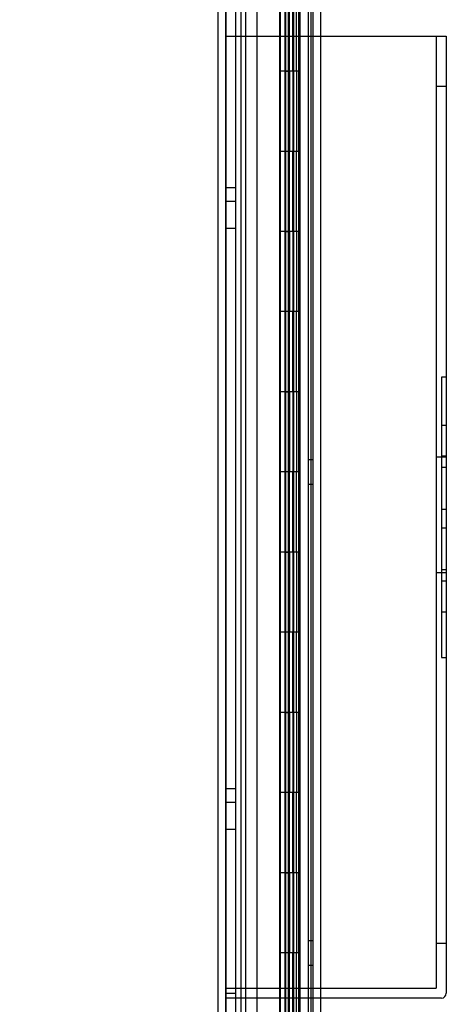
# Model space of a CAD drawing. Header units: inches. Extents: x 1 to 359, y -2 to 239.
# Tile 47 of 82: x 174.49 to 179.81, y 97.74 to 110.02. Entities that reach past the tile are written whole.
import ezdxf
from ezdxf.enums import TextEntityAlignment as Align
from ezdxf.lldxf.tags import DXFTag

# ---------------------------------------------------------------- set-up
doc = ezdxf.new("R2010")
doc.units = ezdxf.units.IN
doc.header["$MEASUREMENT"] = 0
for name, color, linetype in [('COM54746-60', 7, 'Continuous'), ('COM70220', 7, 'Continuous'), ('COM70739-9', 7, 'Continuous'), ('COM70839-3', 7, 'Continuous'), ('COM71196-6', 7, 'Continuous'), ('COM71301-1', 7, 'Continuous'), ('Default', 7, 'Continuous'), ('PKT1212', 7, 'Continuous')]:
    doc.layers.add(name, color=color, linetype=linetype)
doc.styles.add('SEACAD_Times_New_Roman', font='times.ttf')
tags = doc.linetypes.add('HIDDEN2', pattern=[0.1875, 0.125, -0.0625]).pattern_tags.tags
tags[6:7] = [DXFTag(74, 4), DXFTag(75, 0), DXFTag(340, '0'), DXFTag(46, 0.0), DXFTag(50, 0.0), DXFTag(44, 0.0), DXFTag(45, 0.0)]
tags[4:5] = [DXFTag(74, 4), DXFTag(75, 0), DXFTag(340, '0'), DXFTag(46, 0.0), DXFTag(50, 0.0), DXFTag(44, 0.0), DXFTag(45, 0.0)]
doc.dimstyles.new('HAMMOND_(STH_-_300x200)', dxfattribs={"dimtxt": 1.5, "dimasz": 1.875, "dimexe": 0.75, "dimexo": 0.75, "dimgap": 0.375, "dimtad": 0, "dimtih": 1, "dimtoh": 1, "dimzin": 0, "dimdsep": 46, "dimtxsty": 'SEACAD_Times_New_Roman', "dimblk1": '_SE_FILLED', "dimblk2": '_SE_FILLED', "dimsah": 1, "dimcen": 0.75, "dimadec": 0, "dimazin": 0, "dimtfac": 0.8, "dimtofl": 0, "dimtmove": 0, "dimatfit": 3, "dimfxl": 1, "dimtolj": 1, "dimtzin": 0, "dimarcsym": 0})

# ---------------------------------------------------------------- blocks, each defined once
blk = doc.blocks.new('SE4')
at = {"layer": 'COM54746-60', "color": 7, "linetype": 'HIDDEN2'}
for p, q in [((177.25, 149.382), (177.25, 89.382)), ((178.091, 149.382), (178.091, 89.382)), ((177.805, 148.382), (177.805, 89.382)), ((177.905, 89.382), (177.905, 148.382)), ((177.8, 110.382), (177.8, 109.381)), ((177.844, 110.382), (177.844, 109.381)), ((177.85, 110.382), (177.85, 109.381)), ((177.855, 109.382), (177.855, 110.382)), ((177.897, 109.382), (177.897, 110.382)), ((177.91, 109.381), (177.91, 110.382)), ((177.942, 109.382), (177.942, 110.382)), ((177.99, 109.382), (177.99, 110.382)), ((177.8, 109.383), (177.738, 109.383)), ((177.8, 109.383), (177.844, 109.383)), ((177.8, 109.382), (177.8, 108.382)), ((177.972, 109.383), (177.844, 109.383)), ((177.844, 108.382), (177.844, 109.381)), ((177.85, 108.382), (177.85, 109.381)), ((177.855, 109.382), (177.855, 108.382)), ((177.897, 109.382), (177.897, 108.382)), ((177.91, 108.382), (177.91, 109.381)), ((177.972, 109.381), (177.972, 109.382)), ((177.972, 108.382), (177.972, 109.381)), ((177.981, 109.382), (177.981, 108.382)), ((177.99, 109.382), (177.986, 109.382)), ((177.986, 108.382), (177.986, 109.382)), ((177.99, 108.382), (177.99, 109.382)), ((177.8, 108.382), (177.8, 107.381)), ((177.844, 108.382), (177.844, 107.381)), ((177.85, 108.382), (177.85, 107.381)), ((177.855, 107.382), (177.855, 108.382)), ((177.897, 107.382), (177.897, 108.382)), ((177.91, 107.381), (177.91, 108.382)), ((177.942, 107.382), (177.942, 108.382)), ((177.99, 108.382), (177.986, 108.382)), ((177.99, 107.382), (177.99, 108.382)), ((177.8, 107.383), (177.738, 107.383)), ((177.8, 107.383), (177.844, 107.383)), ((177.8, 107.382), (177.8, 106.382)), ((177.972, 107.383), (177.844, 107.383)), ((177.844, 106.382), (177.844, 107.381)), ((177.85, 106.382), (177.85, 107.381)), ((177.855, 107.382), (177.855, 106.382)), ((177.897, 107.382), (177.897, 106.382)), ((177.91, 106.382), (177.91, 107.381)), ((177.972, 107.381), (177.972, 107.382)), ((177.972, 106.382), (177.972, 107.381)), ((177.981, 107.382), (177.981, 106.382)), ((177.99, 107.382), (177.986, 107.382)), ((177.986, 106.382), (177.986, 107.382)), ((177.99, 106.382), (177.99, 107.382)), ((177.8, 106.382), (177.8, 105.381)), ((177.844, 106.382), (177.844, 105.381)), ((177.85, 106.382), (177.85, 105.381)), ((177.855, 105.382), (177.855, 106.382)), ((177.897, 105.382), (177.897, 106.382)), ((177.91, 105.381), (177.91, 106.382)), ((177.942, 105.382), (177.942, 106.382)), ((177.99, 106.382), (177.986, 106.382)), ((177.99, 105.382), (177.99, 106.382)), ((177.8, 105.383), (177.738, 105.383)), ((177.8, 105.383), (177.844, 105.383)), ((177.8, 105.382), (177.8, 104.382)), ((177.972, 105.383), (177.844, 105.383)), ((177.844, 104.382), (177.844, 105.381)), ((177.85, 104.382), (177.85, 105.381)), ((177.855, 105.382), (177.855, 104.382)), ((177.897, 105.382), (177.897, 104.382)), ((177.91, 104.382), (177.91, 105.381)), ((177.972, 105.381), (177.972, 105.382)), ((177.972, 104.382), (177.972, 105.381)), ((177.981, 105.382), (177.981, 104.382)), ((177.99, 105.382), (177.986, 105.382)), ((177.986, 104.382), (177.986, 105.382)), ((177.99, 104.382), (177.99, 105.382)), ((178.153, 104.534), (178.091, 104.534)), ((177.8, 104.382), (177.8, 103.381)), ((177.844, 104.382), (177.844, 103.381)), ((177.85, 104.382), (177.85, 103.381)), ((177.855, 103.382), (177.855, 104.382)), ((177.897, 103.382), (177.897, 104.382)), ((177.91, 103.381), (177.91, 104.382)), ((177.942, 103.382), (177.942, 104.382)), ((177.99, 104.382), (177.986, 104.382)), ((177.99, 103.382), (177.99, 104.382)), ((178.091, 104.23), (178.153, 104.23)), ((177.8, 103.383), (177.738, 103.383)), ((177.8, 103.383), (177.844, 103.383)), ((177.8, 103.382), (177.8, 102.382)), ((177.972, 103.383), (177.844, 103.383)), ((177.844, 102.382), (177.844, 103.381)), ((177.85, 102.382), (177.85, 103.381)), ((177.855, 103.382), (177.855, 102.382)), ((177.897, 103.382), (177.897, 102.382)), ((177.91, 102.382), (177.91, 103.381)), ((177.972, 103.381), (177.972, 103.382)), ((177.972, 102.382), (177.972, 103.381)), ((177.981, 103.382), (177.981, 102.382)), ((177.99, 103.382), (177.986, 103.382)), ((177.986, 102.382), (177.986, 103.382)), ((177.99, 102.382), (177.99, 103.382)), ((177.8, 102.382), (177.8, 101.381)), ((177.844, 102.382), (177.844, 101.381)), ((177.85, 102.382), (177.85, 101.381)), ((177.855, 101.382), (177.855, 102.382)), ((177.897, 101.382), (177.897, 102.382)), ((177.91, 101.381), (177.91, 102.382)), ((177.942, 101.382), (177.942, 102.382)), ((177.99, 102.382), (177.986, 102.382)), ((177.99, 101.382), (177.99, 102.382)), ((177.8, 101.383), (177.738, 101.383)), ((177.8, 101.383), (177.844, 101.383)), ((177.8, 101.382), (177.8, 100.382)), ((177.972, 101.383), (177.844, 101.383)), ((177.844, 100.382), (177.844, 101.381)), ((177.85, 100.382), (177.85, 101.381)), ((177.855, 101.382), (177.855, 100.382)), ((177.897, 101.382), (177.897, 100.382)), ((177.91, 100.382), (177.91, 101.381)), ((177.972, 101.381), (177.972, 101.382)), ((177.972, 100.382), (177.972, 101.381)), ((177.981, 101.382), (177.981, 100.382)), ((177.99, 101.382), (177.986, 101.382)), ((177.986, 100.382), (177.986, 101.382)), ((177.99, 100.382), (177.99, 101.382)), ((177.8, 100.382), (177.8, 99.381)), ((177.844, 100.382), (177.844, 99.381)), ((177.85, 100.382), (177.85, 99.381)), ((177.855, 99.382), (177.855, 100.382)), ((177.897, 99.382), (177.897, 100.382)), ((177.91, 99.381), (177.91, 100.382)), ((177.942, 99.382), (177.942, 100.382)), ((177.99, 100.382), (177.986, 100.382)), ((177.99, 99.382), (177.99, 100.382)), ((177.8, 99.383), (177.738, 99.383)), ((177.8, 99.383), (177.844, 99.383)), ((177.8, 99.382), (177.8, 98.382)), ((177.972, 99.383), (177.844, 99.383)), ((177.844, 98.382), (177.844, 99.381)), ((177.85, 98.382), (177.85, 99.381)), ((177.855, 99.382), (177.855, 98.382)), ((177.897, 99.382), (177.897, 98.382)), ((177.91, 98.382), (177.91, 99.381)), ((177.972, 99.381), (177.972, 99.382)), ((177.972, 98.382), (177.972, 99.381)), ((177.981, 99.382), (177.981, 98.382)), ((177.99, 99.382), (177.986, 99.382)), ((177.986, 98.382), (177.986, 99.382)), ((177.99, 98.382), (177.99, 99.382)), ((178.153, 98.534), (178.091, 98.534)), ((177.8, 98.382), (177.8, 97.381)), ((177.844, 98.382), (177.844, 97.381)), ((177.85, 98.382), (177.85, 97.381)), ((177.855, 97.382), (177.855, 98.382)), ((177.897, 97.382), (177.897, 98.382)), ((177.91, 97.381), (177.91, 98.382)), ((177.942, 97.382), (177.942, 98.382)), ((177.99, 98.382), (177.986, 98.382)), ((177.99, 97.382), (177.99, 98.382)), ((178.091, 98.23), (178.153, 98.23))]:
    blk.add_line(p, q, dxfattribs=at)
at = {"layer": 'COM54746-60', "color": 7, "linetype": 'Continuous'}
for p, q in [((177.738, 110.382), (177.738, 109.381)), ((177.972, 109.382), (177.972, 110.382)), ((177.981, 109.382), (177.981, 110.382)), ((177.986, 110.382), (177.986, 109.382)), ((177.942, 109.382), (177.738, 109.382)), ((177.738, 109.382), (177.738, 108.382)), ((177.972, 109.381), (177.738, 109.381)), ((177.942, 109.382), (177.942, 108.382)), ((177.986, 109.382), (177.942, 109.382)), ((177.738, 108.382), (177.738, 107.381)), ((177.942, 108.382), (177.738, 108.382)), ((177.942, 108.382), (177.738, 108.382)), ((177.986, 108.382), (177.942, 108.382)), ((177.972, 107.382), (177.972, 108.382)), ((177.981, 107.382), (177.981, 108.382)), ((177.986, 108.382), (177.986, 107.382)), ((177.942, 107.382), (177.738, 107.382)), ((177.738, 107.382), (177.738, 106.382)), ((177.972, 107.381), (177.738, 107.381)), ((177.942, 107.382), (177.942, 106.382)), ((177.986, 107.382), (177.942, 107.382)), ((177.738, 106.382), (177.738, 105.381)), ((177.942, 106.382), (177.738, 106.382)), ((177.942, 106.382), (177.738, 106.382)), ((177.986, 106.382), (177.942, 106.382)), ((177.972, 105.382), (177.972, 106.382)), ((177.981, 105.382), (177.981, 106.382)), ((177.986, 106.382), (177.986, 105.382)), ((177.942, 105.382), (177.738, 105.382)), ((177.738, 105.382), (177.738, 104.382)), ((177.972, 105.381), (177.738, 105.381)), ((177.942, 105.382), (177.942, 104.382)), ((177.986, 105.382), (177.942, 105.382)), ((177.738, 104.382), (177.738, 103.381)), ((177.942, 104.382), (177.738, 104.382)), ((177.942, 104.382), (177.738, 104.382)), ((177.986, 104.382), (177.942, 104.382)), ((177.972, 103.382), (177.972, 104.382)), ((177.981, 103.382), (177.981, 104.382)), ((177.986, 104.382), (177.986, 103.382)), ((177.942, 103.382), (177.738, 103.382)), ((177.738, 103.382), (177.738, 102.382)), ((177.972, 103.381), (177.738, 103.381)), ((177.942, 103.382), (177.942, 102.382)), ((177.986, 103.382), (177.942, 103.382)), ((177.738, 102.382), (177.738, 101.381)), ((177.942, 102.382), (177.738, 102.382)), ((177.942, 102.382), (177.738, 102.382)), ((177.986, 102.382), (177.942, 102.382)), ((177.972, 101.382), (177.972, 102.382)), ((177.981, 101.382), (177.981, 102.382)), ((177.986, 102.382), (177.986, 101.382)), ((177.942, 101.382), (177.738, 101.382)), ((177.738, 101.382), (177.738, 100.382)), ((177.972, 101.381), (177.738, 101.381)), ((177.942, 101.382), (177.942, 100.382)), ((177.986, 101.382), (177.942, 101.382)), ((177.738, 100.382), (177.738, 99.381)), ((177.942, 100.382), (177.738, 100.382)), ((177.942, 100.382), (177.738, 100.382)), ((177.986, 100.382), (177.942, 100.382)), ((177.972, 99.382), (177.972, 100.382)), ((177.981, 99.382), (177.981, 100.382)), ((177.986, 100.382), (177.986, 99.382)), ((177.942, 99.382), (177.738, 99.382)), ((177.738, 99.382), (177.738, 98.382)), ((177.972, 99.381), (177.738, 99.381)), ((177.942, 99.382), (177.942, 98.382)), ((177.986, 99.382), (177.942, 99.382)), ((177.738, 98.382), (177.738, 97.381)), ((177.942, 98.382), (177.738, 98.382)), ((177.942, 98.382), (177.738, 98.382)), ((177.986, 98.382), (177.942, 98.382)), ((177.972, 97.382), (177.972, 98.382)), ((177.981, 97.382), (177.981, 98.382)), ((177.986, 98.382), (177.986, 97.382))]:
    blk.add_line(p, q, dxfattribs=at)
at = {"layer": 'COM70220', "color": 7, "linetype": 'HIDDEN2'}
for p, q in [((177.062, 88.816), (177.062, 149.876)), ((177.063, 88.816), (177.063, 149.876)), ((177.065, 88.816), (177.065, 149.876)), ((177.311, 88.816), (177.311, 149.876))]:
    blk.add_line(p, q, dxfattribs=at)
at = {"layer": 'COM70739-9', "color": 7, "linetype": 'HIDDEN2'}
blk.add_line((178.123, 149.583), (178.123, 88.963), dxfattribs=at)
at = {"layer": 'COM70839-3', "color": 7, "linetype": 'HIDDEN2'}
for p, q in [((177.906, 90.61), (177.909, 118.512)), ((177.978, 90.61), (177.981, 118.512)), ((177.906, 90.502), (177.909, 118.405)), ((177.978, 90.502), (177.981, 118.405)), ((177.45, 116.252), (177.447, 90.61)), ((177.45, 116.145), (177.447, 90.502))]:
    blk.add_line(p, q, dxfattribs=at)
at = {"layer": 'COM71196-6', "color": 7, "linetype": 'Continuous'}
for p, q in [((177.736, 88.211), (177.736, 150.553)), ((176.966, 88.306), (176.966, 150.458))]:
    blk.add_line(p, q, dxfattribs=at)
at = {"layer": 'COM71196-6', "color": 7, "linetype": 'HIDDEN2'}
for p, q in [((177.061, 88.306), (177.061, 150.458)), ((177.841, 150.023), (177.841, 88.523))]:
    blk.add_line(p, q, dxfattribs=at)
at = {"layer": 'COM71301-1', "color": 7, "linetype": 'HIDDEN2'}
for p, q in [((177.186, 88.618), (177.186, 149.928)), ((178.248, 88.618), (178.248, 149.928))]:
    blk.add_line(p, q, dxfattribs=at)
at = {"layer": 'COM71301-1', "color": 7, "linetype": 'Continuous'}
blk.add_line((178.153, 88.618), (178.153, 149.928), dxfattribs=at)
at = {"layer": 'PKT1212', "color": 7, "linetype": 'HIDDEN2'}
for p, q in [((177.061, 109.819), (177.186, 109.819)), ((177.186, 109.819), (179.751, 109.819)), ((179.686, 109.819), (179.686, 97.944)), ((179.751, 109.819), (179.811, 109.819)), ((179.811, 109.819), (179.811, 97.879)), ((179.686, 109.194), (179.811, 109.194)), ((177.186, 107.927), (177.061, 107.927)), ((177.186, 107.757), (177.061, 107.757)), ((177.061, 107.424), (177.186, 107.424)), ((179.751, 105.566), (179.751, 102.066)), ((179.811, 105.566), (179.751, 105.566)), ((179.751, 104.967), (179.811, 104.967)), ((179.686, 104.569), (179.811, 104.569)), ((179.751, 104.584), (179.811, 104.584)), ((179.751, 104.442), (179.811, 104.442)), ((179.751, 103.919), (179.811, 103.919)), ((179.751, 103.687), (179.811, 103.687)), ((179.686, 103.129), (179.811, 103.129)), ((179.751, 103.164), (179.811, 103.164)), ((179.751, 103.022), (179.811, 103.022)), ((179.751, 102.639), (179.811, 102.639)), ((179.751, 102.066), (179.811, 102.066)), ((177.186, 100.427), (177.061, 100.427)), ((177.186, 100.257), (177.061, 100.257)), ((177.061, 99.924), (177.186, 99.924)), ((179.686, 98.504), (179.811, 98.504)), ((177.061, 97.944), (179.686, 97.944)), ((177.061, 97.879), (177.186, 97.879)), ((177.186, 97.819), (177.061, 97.819)), ((179.751, 97.819), (177.186, 97.819))]:
    blk.add_line(p, q, dxfattribs=at)
blk.add_arc((179.751, 97.879), 0.06, 270, 0, dxfattribs=at)
blk = doc.blocks.new('DMBLK23')
at = {"layer": 'Default', "linetype": 'Continuous', "transparency": 16777216}
for points in [[(163.212, 148.773), (163.837, 148.773), (163.525, 150.648)], [(163.212, 89.991), (163.525, 88.116), (163.837, 89.991)]]:
    blk.add_hatch(color=7, dxfattribs=at).paths.add_polyline_path(points)
at = {"layer": 'Default', "color": 7, "linetype": 'Continuous', "transparency": 16777216}
for p, q in [((176.406, 150.648), (162.775, 150.648)), ((163.525, 150.648), (163.525, 120.657)), ((163.525, 115.857), (163.525, 88.116)), ((176.406, 88.116), (162.775, 88.116))]:
    blk.add_line(p, q, dxfattribs=at)
at = {"layer": 'Default', "color": 7, "linetype": 'Continuous', "transparency": 16777216, "style": 'SEACAD_Times_New_Roman'}
for s, p in [('62.53', (160.965, 120.132)), ('DOOR', (160.379, 117.882))]:
    blk.add_text(s, height=1.5, dxfattribs=at).set_placement(p, align=Align.TOP_LEFT)
blk = doc.blocks.new('_SE_FILLED')
at = {"color": 0}
blk.add_line((0, 0), (-1, 0), dxfattribs=at)
blk.add_solid([(0, 0), (-1, -0.1665), (-1, 0.1665), (0, 0)], dxfattribs=at)
blk = doc.blocks.new('DMBLK35')
at = {"layer": 'Default', "linetype": 'Continuous', "transparency": 16777216}
for points in [[(171.559, 117.089), (172.184, 117.089), (171.871, 118.964)], [(171.559, 89.991), (171.871, 88.116), (172.184, 89.991)]]:
    blk.add_hatch(color=7, dxfattribs=at).paths.add_polyline_path(points)
at = {"layer": 'Default', "color": 7, "linetype": 'Continuous', "transparency": 16777216}
for p, q in [((175.781, 118.964), (171.121, 118.964)), ((171.871, 104.815), (171.871, 118.964)), ((171.871, 88.116), (171.871, 100.015)), ((176.406, 88.116), (171.121, 88.116))]:
    blk.add_line(p, q, dxfattribs=at)
at = {"layer": 'Default', "color": 7, "linetype": 'Continuous', "transparency": 16777216, "style": 'SEACAD_Times_New_Roman'}
for s, p in [('30.85', (169.312, 104.29)), ('TYP', (169.774, 102.04))]:
    blk.add_text(s, height=1.5, dxfattribs=at).set_placement(p, align=Align.TOP_LEFT)

msp = doc.modelspace()

# ---------------------------------------------------------------- block references
at = {"layer": 'Default'}
msp.add_blockref('SE4', (0, 0), dxfattribs=at)

# ---------------------------------------------------------------- dimensions: what is measured, and where the dimension line sits
at = {"layer": 'Default', "color": 7, "linetype": 'Continuous'}
for base, p1, p2, angle, text, picture, middle, dimtype in [((163.525, 150.648), (177.156, 150.648), (177.156, 88.116), 270, '\\A1;<>\\PDOOR', 'DMBLK23', (163.525, 119.382), 161), ((171.871, 118.964), (177.156, 88.116), (176.531, 118.964), 90, '\\A1;<>\\PTYP', 'DMBLK35', (171.871, 103.54), 160)]:
    dim = msp.add_linear_dim(base=base, p1=p1, p2=p2, angle=angle, text=text, dimstyle='HAMMOND_(STH_-_300x200)', dxfattribs=at)
    dim.commit()
    dim.dimension.update_dxf_attribs({"geometry": picture, "text_midpoint": middle, "dimtype": dimtype})

doc.saveas('drawing.dxf')
